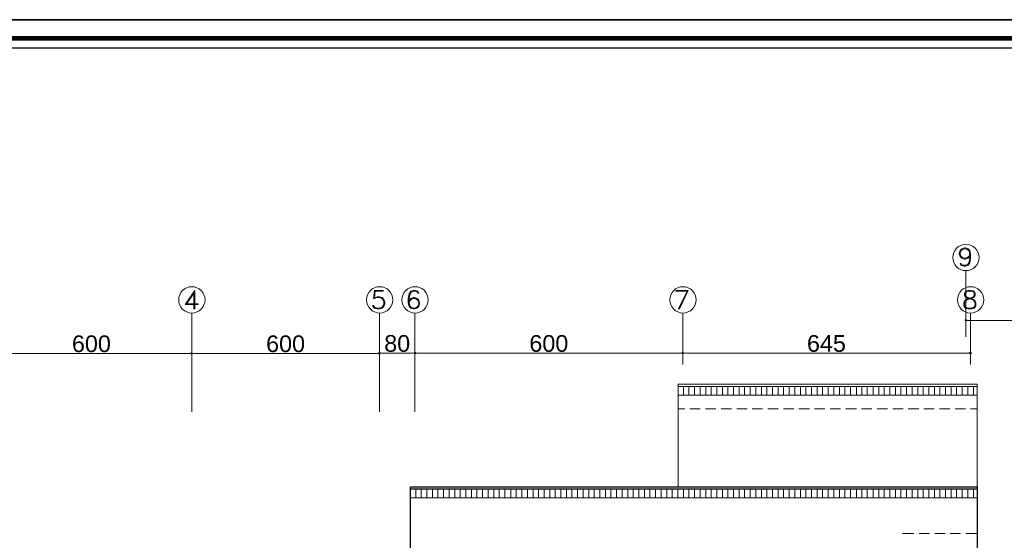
# Model space of a CAD drawing. Header units: metres. Extents: x 6 to 182, y 4 to 63.
# Tile 23 of 28: x 125 to 154, y 48 to 63. Entities that reach past the tile are written whole.
import ezdxf

# ---------------------------------------------------------------- set-up
doc = ezdxf.new("R2010")
doc.units = ezdxf.units.M
doc.header["$MEASUREMENT"] = 0
for name, color, linetype in [('PDF15_dim', 7, 'Continuous'), ('PDF15_hatch-plan', 7, 'Continuous'), ('PDF15_KADR', 7, 'Continuous'), ('PDF15_khatchin', 7, 'Continuous'), ('PDF15_rahpelee', 7, 'Continuous'), ('PDF15_Text', 7, 'Continuous'), ('PDF15_textt', 7, 'Continuous')]:
    doc.layers.add(name, color=color, linetype=linetype)
doc.styles.add('PDF Arial', font='arial.ttf')

msp = doc.modelspace()

# ---------------------------------------------------------------- linework, layer by layer
at = {"layer": 'PDF15_dim', "lineweight": 20}
for points in [[(152.724, 54.368), (152.724, 54.445)], [(152.762, 54.368), (152.801, 54.368), (157.799, 54.368), (157.838, 54.368)], [(135.802, 53.424), (135.802, 53.501)], [(135.802, 53.414), (135.802, 53.491)], [(152.858, 53.347), (152.858, 53.501)], [(124.639, 53.414), (124.678, 53.414), (130.302, 53.414), (130.341, 53.414)], [(130.418, 53.414), (130.456, 53.414), (135.725, 53.414), (135.763, 53.414)], [(136.784, 53.424), (136.745, 53.424), (135.879, 53.424), (135.84, 53.424)], [(144.518, 53.424), (144.479, 53.424), (136.909, 53.424), (136.871, 53.424)], [(152.82, 53.424), (152.781, 53.424), (144.633, 53.424), (144.595, 53.424)]]:
    msp.add_lwpolyline(points, dxfattribs=at)
for points in [[(130.379, 53.491), (130.379, 53.414)], [(136.823, 53.501), (136.823, 53.424)], [(144.556, 53.501), (144.556, 53.347)]]:
    msp.add_lwpolyline(points, close=True, dxfattribs=at)
at = {"layer": 'PDF15_dim', "transparency": 33554559}
for points in [[(152.704, 54.397), (152.724, 54.368), (152.685, 54.368)], [(152.685, 54.368), (152.704, 54.348), (152.724, 54.368)], [(152.724, 54.406), (152.704, 54.397), (152.724, 54.368)], [(152.704, 54.348), (152.724, 54.368), (152.724, 54.329)], [(152.724, 54.368), (152.753, 54.397), (152.724, 54.406)], [(152.762, 54.368), (152.724, 54.368), (152.753, 54.397)], [(152.724, 54.368), (152.724, 54.329), (152.753, 54.348)], [(152.753, 54.348), (152.762, 54.368), (152.724, 54.368)], [(130.35, 53.443), (130.341, 53.414), (130.379, 53.414)], [(130.35, 53.443), (130.379, 53.414), (130.341, 53.414)], [(130.379, 53.414), (130.379, 53.453), (130.35, 53.443)], [(130.379, 53.453), (130.35, 53.443), (130.379, 53.414)], [(130.408, 53.443), (130.379, 53.414), (130.379, 53.453)], [(130.379, 53.414), (130.408, 53.443), (130.379, 53.453)], [(130.418, 53.414), (130.408, 53.443), (130.379, 53.414)], [(130.418, 53.414), (130.379, 53.414), (130.408, 53.443)], [(135.773, 53.453), (135.802, 53.424), (135.763, 53.424)], [(135.773, 53.443), (135.763, 53.414), (135.802, 53.414)], [(135.802, 53.462), (135.773, 53.453), (135.802, 53.424)], [(135.802, 53.414), (135.802, 53.453), (135.773, 53.443)], [(135.802, 53.424), (135.821, 53.453), (135.802, 53.462)], [(135.821, 53.443), (135.802, 53.414), (135.802, 53.453)], [(135.84, 53.424), (135.802, 53.424), (135.821, 53.453)], [(135.84, 53.414), (135.821, 53.443), (135.802, 53.414)], [(136.803, 53.453), (136.823, 53.424), (136.784, 53.424)], [(136.803, 53.453), (136.784, 53.424), (136.823, 53.424)], [(136.823, 53.462), (136.803, 53.453), (136.823, 53.424)], [(136.823, 53.424), (136.823, 53.462), (136.803, 53.453)], [(136.823, 53.424), (136.851, 53.453), (136.823, 53.462)], [(136.851, 53.453), (136.823, 53.424), (136.823, 53.462)], [(136.871, 53.424), (136.823, 53.424), (136.851, 53.453)], [(136.871, 53.424), (136.851, 53.453), (136.823, 53.424)], [(144.528, 53.453), (144.556, 53.424), (144.518, 53.424)], [(144.528, 53.453), (144.518, 53.424), (144.556, 53.424)], [(144.556, 53.462), (144.528, 53.453), (144.556, 53.424)], [(144.556, 53.424), (144.556, 53.462), (144.528, 53.453)], [(144.556, 53.424), (144.576, 53.453), (144.556, 53.462)], [(144.576, 53.453), (144.556, 53.424), (144.556, 53.462)], [(144.595, 53.424), (144.556, 53.424), (144.576, 53.453)], [(144.595, 53.424), (144.576, 53.453), (144.556, 53.424)], [(152.83, 53.453), (152.82, 53.424), (152.858, 53.424)], [(152.858, 53.424), (152.858, 53.462), (152.83, 53.453)], [(152.887, 53.453), (152.858, 53.424), (152.858, 53.462)], [(152.897, 53.424), (152.887, 53.453), (152.858, 53.424)], [(130.341, 53.414), (130.379, 53.414), (130.35, 53.385)], [(130.341, 53.414), (130.35, 53.385), (130.379, 53.414)], [(130.379, 53.414), (130.35, 53.385), (130.379, 53.376)], [(130.35, 53.385), (130.379, 53.414), (130.379, 53.376)], [(130.379, 53.376), (130.408, 53.385), (130.379, 53.414)], [(130.408, 53.385), (130.379, 53.414), (130.418, 53.414)], [(130.379, 53.414), (130.379, 53.376), (130.408, 53.385)], [(130.408, 53.385), (130.418, 53.414), (130.379, 53.414)], [(135.763, 53.424), (135.773, 53.395), (135.802, 53.424)], [(135.763, 53.414), (135.802, 53.414), (135.773, 53.385)], [(135.773, 53.395), (135.802, 53.424), (135.802, 53.385)], [(135.802, 53.414), (135.773, 53.385), (135.802, 53.376)], [(135.802, 53.424), (135.802, 53.385), (135.821, 53.395)], [(135.821, 53.395), (135.84, 53.424), (135.802, 53.424)], [(135.802, 53.376), (135.821, 53.385), (135.802, 53.414)], [(135.821, 53.385), (135.802, 53.414), (135.84, 53.414)], [(136.784, 53.424), (136.803, 53.395), (136.823, 53.424)], [(136.784, 53.424), (136.823, 53.424), (136.803, 53.395)], [(136.803, 53.395), (136.823, 53.424), (136.823, 53.385)], [(136.823, 53.424), (136.803, 53.395), (136.823, 53.385)], [(136.823, 53.424), (136.823, 53.385), (136.851, 53.395)], [(136.851, 53.395), (136.871, 53.424), (136.823, 53.424)], [(136.823, 53.385), (136.851, 53.395), (136.823, 53.424)], [(136.851, 53.395), (136.823, 53.424), (136.871, 53.424)], [(144.518, 53.424), (144.528, 53.395), (144.556, 53.424)], [(144.518, 53.424), (144.556, 53.424), (144.528, 53.395)], [(144.528, 53.395), (144.556, 53.424), (144.556, 53.385)], [(144.556, 53.424), (144.528, 53.395), (144.556, 53.385)], [(144.556, 53.424), (144.556, 53.385), (144.576, 53.395)], [(144.576, 53.395), (144.595, 53.424), (144.556, 53.424)], [(144.556, 53.385), (144.576, 53.395), (144.556, 53.424)], [(144.576, 53.395), (144.556, 53.424), (144.595, 53.424)], [(152.82, 53.424), (152.858, 53.424), (152.83, 53.395)], [(152.858, 53.424), (152.83, 53.395), (152.858, 53.385)], [(152.858, 53.385), (152.887, 53.395), (152.858, 53.424)], [(152.887, 53.395), (152.858, 53.424), (152.897, 53.424)]]:
    msp.add_solid(points, dxfattribs=at)
at = {"layer": 'PDF15_hatch-plan', "lineweight": 18}
for points in [[(144.576, 52.21), (144.576, 52.461)], [(144.73, 52.21), (144.73, 52.461)], [(144.893, 52.21), (144.893, 52.461)], [(145.057, 52.21), (145.057, 52.461)], [(145.221, 52.21), (145.221, 52.461)], [(145.375, 52.21), (145.375, 52.461)], [(145.539, 52.21), (145.539, 52.461)], [(145.703, 52.21), (145.703, 52.461)], [(145.857, 52.21), (145.857, 52.461)], [(146.02, 52.21), (146.02, 52.461)], [(146.184, 52.21), (146.184, 52.461)], [(146.338, 52.21), (146.338, 52.461)], [(146.502, 52.21), (146.502, 52.461)], [(146.666, 52.21), (146.666, 52.461)], [(146.829, 52.21), (146.829, 52.461)], [(146.983, 52.21), (146.983, 52.461)], [(147.147, 52.21), (147.147, 52.461)], [(147.311, 52.21), (147.311, 52.461)], [(147.465, 52.21), (147.465, 52.461)], [(147.629, 52.21), (147.629, 52.461)], [(147.792, 52.21), (147.792, 52.461)], [(147.956, 52.21), (147.956, 52.461)], [(148.11, 52.21), (148.11, 52.461)], [(148.274, 52.21), (148.274, 52.461)], [(148.438, 52.21), (148.438, 52.461)], [(148.592, 52.21), (148.592, 52.461)], [(148.756, 52.21), (148.756, 52.461)], [(148.919, 52.21), (148.919, 52.461)], [(149.083, 52.21), (149.083, 52.461)], [(149.237, 52.21), (149.237, 52.461)], [(149.401, 52.21), (149.401, 52.461)], [(149.565, 52.21), (149.565, 52.461)], [(149.719, 52.21), (149.719, 52.461)], [(149.882, 52.21), (149.882, 52.461)], [(150.046, 52.21), (150.046, 52.461)], [(150.21, 52.21), (150.21, 52.461)], [(150.364, 52.21), (150.364, 52.461)], [(150.528, 52.21), (150.528, 52.461)], [(150.691, 52.21), (150.691, 52.461)], [(150.846, 52.21), (150.846, 52.461)], [(151.009, 52.21), (151.009, 52.461)], [(151.173, 52.21), (151.173, 52.461)], [(151.337, 52.21), (151.337, 52.461)], [(151.491, 52.21), (151.491, 52.461)], [(151.655, 52.21), (151.655, 52.461)], [(151.818, 52.21), (151.818, 52.461)], [(151.972, 52.21), (151.972, 52.461)], [(152.136, 52.21), (152.136, 52.461)], [(152.3, 52.21), (152.3, 52.461)], [(152.454, 52.21), (152.454, 52.461)], [(152.618, 52.21), (152.618, 52.461)], [(152.781, 52.21), (152.781, 52.461)], [(152.945, 52.21), (152.945, 52.461)], [(136.851, 49.244), (136.851, 49.494)], [(137.006, 49.244), (137.006, 49.494)], [(137.169, 49.244), (137.169, 49.494)], [(137.333, 49.244), (137.333, 49.494)], [(137.487, 49.244), (137.487, 49.494)], [(137.651, 49.244), (137.651, 49.494)], [(137.815, 49.244), (137.815, 49.494)], [(137.978, 49.244), (137.978, 49.494)], [(138.132, 49.244), (138.132, 49.494)], [(138.296, 49.244), (138.296, 49.494)], [(138.46, 49.244), (138.46, 49.494)], [(138.614, 49.244), (138.614, 49.494)], [(138.778, 49.244), (138.778, 49.494)], [(138.941, 49.244), (138.941, 49.494)], [(139.105, 49.244), (139.105, 49.494)], [(139.259, 49.244), (139.259, 49.494)], [(139.423, 49.244), (139.423, 49.494)], [(139.587, 49.244), (139.587, 49.494)], [(139.741, 49.244), (139.741, 49.494)], [(139.905, 49.244), (139.905, 49.494)], [(140.068, 49.244), (140.068, 49.494)], [(140.232, 49.244), (140.232, 49.494)], [(140.386, 49.244), (140.386, 49.494)], [(140.55, 49.244), (140.55, 49.494)], [(140.714, 49.244), (140.714, 49.494)], [(140.868, 49.244), (140.868, 49.494)], [(141.031, 49.244), (141.031, 49.494)], [(141.195, 49.244), (141.195, 49.494)], [(141.349, 49.244), (141.349, 49.494)], [(141.513, 49.244), (141.513, 49.494)], [(141.677, 49.244), (141.677, 49.494)], [(141.84, 49.244), (141.84, 49.494)], [(141.994, 49.244), (141.994, 49.494)], [(142.158, 49.244), (142.158, 49.494)], [(142.322, 49.244), (142.322, 49.494)], [(142.476, 49.244), (142.476, 49.494)], [(142.64, 49.244), (142.64, 49.494)], [(142.804, 49.244), (142.804, 49.494)], [(142.967, 49.244), (142.967, 49.494)], [(143.121, 49.244), (143.121, 49.494)], [(143.285, 49.244), (143.285, 49.494)], [(143.449, 49.244), (143.449, 49.494)], [(143.603, 49.244), (143.603, 49.494)], [(143.767, 49.244), (143.767, 49.494)], [(143.93, 49.244), (143.93, 49.494)], [(144.094, 49.244), (144.094, 49.494)], [(144.248, 49.244), (144.248, 49.494)], [(144.412, 49.244), (144.412, 49.494)], [(144.576, 49.244), (144.576, 49.494)], [(144.73, 49.244), (144.73, 49.494)], [(144.893, 49.244), (144.893, 49.494)], [(145.057, 49.244), (145.057, 49.494)], [(145.221, 49.244), (145.221, 49.494)], [(145.375, 49.244), (145.375, 49.494)], [(145.539, 49.244), (145.539, 49.494)], [(145.703, 49.244), (145.703, 49.494)], [(145.857, 49.244), (145.857, 49.494)], [(146.02, 49.244), (146.02, 49.494)], [(146.184, 49.244), (146.184, 49.494)], [(146.338, 49.244), (146.338, 49.494)], [(146.502, 49.244), (146.502, 49.494)], [(146.666, 49.244), (146.666, 49.494)], [(146.829, 49.244), (146.829, 49.494)], [(146.983, 49.244), (146.983, 49.494)], [(147.147, 49.244), (147.147, 49.494)], [(147.311, 49.244), (147.311, 49.494)], [(147.465, 49.244), (147.465, 49.494)], [(147.629, 49.244), (147.629, 49.494)], [(147.792, 49.244), (147.792, 49.494)], [(147.956, 49.244), (147.956, 49.494)], [(148.11, 49.244), (148.11, 49.494)], [(148.274, 49.244), (148.274, 49.494)], [(148.438, 49.244), (148.438, 49.494)], [(148.592, 49.244), (148.592, 49.494)], [(148.756, 49.244), (148.756, 49.494)], [(148.919, 49.244), (148.919, 49.494)], [(149.083, 49.244), (149.083, 49.494)], [(149.237, 49.244), (149.237, 49.494)], [(149.401, 49.244), (149.401, 49.494)], [(149.565, 49.244), (149.565, 49.494)], [(149.719, 49.244), (149.719, 49.494)], [(149.882, 49.244), (149.882, 49.494)], [(150.046, 49.244), (150.046, 49.494)], [(150.21, 49.244), (150.21, 49.494)], [(150.364, 49.244), (150.364, 49.494)], [(150.528, 49.244), (150.528, 49.494)], [(150.691, 49.244), (150.691, 49.494)], [(150.846, 49.244), (150.846, 49.494)], [(151.009, 49.244), (151.009, 49.494)], [(151.173, 49.244), (151.173, 49.494)], [(151.337, 49.244), (151.337, 49.494)], [(151.491, 49.244), (151.491, 49.494)], [(151.655, 49.244), (151.655, 49.494)], [(151.818, 49.244), (151.818, 49.494)], [(151.972, 49.244), (151.972, 49.494)], [(152.136, 49.244), (152.136, 49.494)], [(152.3, 49.244), (152.3, 49.494)], [(152.454, 49.244), (152.454, 49.494)], [(152.618, 49.244), (152.618, 49.494)], [(152.781, 49.244), (152.781, 49.494)], [(152.945, 49.244), (152.945, 49.494)]]:
    msp.add_lwpolyline(points, dxfattribs=at)
at = {"layer": 'PDF15_KADR', "lineweight": 25}
for points in [[(97.912, 3.582), (182.003, 3.582), (182.003, 63.045), (97.912, 63.045)], [(97.912, 63.045), (182.003, 63.045), (182.003, 3.582), (97.912, 3.582)], [(98.731, 4.401), (181.059, 4.401), (181.059, 62.227), (98.731, 62.227)]]:
    msp.add_lwpolyline(points, close=True, dxfattribs=at)
at = {"layer": 'PDF15_KADR', "lineweight": 0, "const_width": 0.135}
msp.add_lwpolyline([(98.452, 62.506), (98.452, 4.122), (181.328, 4.122), (181.328, 62.506)], close=True, dxfattribs=at)
at = {"layer": 'PDF15_khatchin', "lineweight": 18}
for points in [[(144.614, 51.815), (144.422, 51.815)], [(145.057, 51.815), (144.759, 51.815)], [(145.51, 51.815), (145.211, 51.815)], [(145.963, 51.815), (145.664, 51.815)], [(146.415, 51.815), (146.117, 51.815)], [(146.858, 51.815), (146.56, 51.815)], [(147.311, 51.815), (147.012, 51.815)], [(147.764, 51.815), (147.465, 51.815)], [(148.216, 51.815), (147.908, 51.815)], [(148.659, 51.815), (148.361, 51.815)], [(149.112, 51.815), (148.813, 51.815)], [(149.565, 51.815), (149.266, 51.815)], [(150.008, 51.815), (149.709, 51.815)], [(150.46, 51.815), (150.162, 51.815)], [(150.913, 51.815), (150.614, 51.815)], [(151.366, 51.815), (151.057, 51.815)], [(151.809, 51.815), (151.51, 51.815)], [(152.261, 51.815), (151.963, 51.815)], [(152.714, 51.815), (152.415, 51.815)], [(153.051, 51.815), (152.858, 51.815)], [(151.221, 48.213), (150.894, 48.213)], [(151.674, 48.213), (151.375, 48.213)], [(152.127, 48.213), (151.828, 48.213)], [(152.57, 48.213), (152.271, 48.213)], [(153.051, 48.213), (152.724, 48.213)]]:
    msp.add_lwpolyline(points, dxfattribs=at)
at = {"layer": 'PDF15_rahpelee', "lineweight": 20}
for points in [[(152.724, 55.793), (152.724, 53.896)], [(130.379, 54.57), (130.379, 51.729)], [(135.802, 54.57), (135.802, 51.729)], [(136.823, 54.57), (136.823, 51.729)], [(144.556, 54.57), (144.556, 53.096)], [(152.858, 54.57), (152.858, 53.096)], [(153.051, 49.244), (136.697, 49.244)]]:
    msp.add_lwpolyline(points, dxfattribs=at)
at = {"layer": 'PDF15_rahpelee', "lineweight": 18}
for points in [[(144.422, 49.562), (144.422, 52.528), (153.051, 52.528), (153.051, 49.562)], [(153.051, 52.461), (144.422, 52.461)], [(153.051, 52.21), (144.422, 52.21)]]:
    msp.add_lwpolyline(points, dxfattribs=at)
at = {"layer": 'PDF15_rahpelee', "lineweight": 30}
for points in [[(136.697, 39.266), (136.697, 49.562), (153.051, 49.562), (153.051, 39.266)], [(153.051, 49.494), (136.697, 49.494)]]:
    msp.add_lwpolyline(points, dxfattribs=at)
at = {"layer": 'PDF15_rahpelee', "lineweight": 20}
for centre in [(152.728, 56.183), (130.384, 54.96), (135.806, 54.96), (136.827, 54.96), (144.561, 54.96), (152.863, 54.96)]:
    msp.add_circle(centre, 0.38, dxfattribs=at)
at = {"layer": 'PDF15_textt', "lineweight": 20}
for points in [[(152.839, 56.207), (152.791, 56.159), (152.714, 56.13), (152.685, 56.13), (152.608, 56.159), (152.56, 56.207), (152.531, 56.284), (152.531, 56.304), (152.56, 56.381), (152.608, 56.429), (152.685, 56.458), (152.714, 56.458), (152.791, 56.429), (152.839, 56.381), (152.858, 56.284), (152.858, 56.159), (152.839, 56.024), (152.791, 55.957), (152.714, 55.928), (152.656, 55.928), (152.589, 55.957), (152.56, 56.005), (152.589, 56.005), (152.608, 55.957)], [(152.656, 56.159), (152.589, 56.207), (152.56, 56.284), (152.56, 56.304), (152.589, 56.381), (152.656, 56.429)], [(152.56, 56.332), (152.608, 56.409), (152.685, 56.429), (152.714, 56.429), (152.791, 56.409), (152.839, 56.332)], [(152.733, 56.429), (152.81, 56.381), (152.839, 56.284), (152.839, 56.159), (152.81, 56.024), (152.762, 55.957)], [(152.839, 56.284), (152.81, 56.207), (152.733, 56.159)], [(152.839, 56.255), (152.791, 56.178), (152.714, 56.159), (152.685, 56.159), (152.608, 56.178), (152.56, 56.255)], [(152.791, 55.976), (152.714, 55.957), (152.656, 55.957), (152.589, 55.976)], [(130.216, 54.83), (130.437, 55.157), (130.437, 54.705), (130.466, 54.705), (130.466, 55.234), (130.187, 54.83), (130.562, 54.83), (130.562, 54.849), (130.216, 54.849)], [(135.927, 54.83), (135.879, 54.753), (135.802, 54.724), (135.734, 54.724), (135.657, 54.753), (135.628, 54.801), (135.599, 54.801), (135.628, 54.753), (135.657, 54.724), (135.734, 54.705), (135.802, 54.705), (135.879, 54.724), (135.927, 54.772), (135.956, 54.849), (135.956, 54.907), (135.927, 54.974), (135.879, 55.032), (135.802, 55.051), (135.734, 55.051), (135.657, 55.032), (135.676, 55.206), (135.908, 55.206), (135.908, 55.234), (135.657, 55.234), (135.628, 55.003), (135.657, 55.003), (135.705, 55.032), (135.802, 55.032), (135.879, 55.003), (135.927, 54.926)], [(136.89, 55.206), (136.909, 55.157), (136.938, 55.157), (136.909, 55.206), (136.832, 55.234), (136.784, 55.234), (136.707, 55.206), (136.659, 55.129), (136.63, 55.003), (136.63, 54.878), (136.659, 54.772), (136.707, 54.724), (136.784, 54.705), (136.813, 54.705), (136.89, 54.724), (136.938, 54.772), (136.957, 54.849), (136.957, 54.878), (136.938, 54.955), (136.89, 55.003), (136.813, 55.032), (136.784, 55.032), (136.707, 55.003), (136.659, 54.955)], [(136.736, 55.206), (136.688, 55.129), (136.659, 55.003), (136.659, 54.878), (136.688, 54.772), (136.755, 54.724)], [(136.909, 55.177), (136.832, 55.206), (136.784, 55.206), (136.707, 55.177)], [(144.691, 55.206), (144.354, 55.206), (144.354, 55.234), (144.71, 55.234), (144.46, 54.705), (144.431, 54.705), (144.691, 55.234)], [(152.743, 55.206), (152.714, 55.157), (152.714, 55.1), (152.743, 55.051), (152.791, 55.032), (152.887, 55.003), (152.945, 54.974), (152.993, 54.926), (153.013, 54.878), (153.013, 54.801), (152.993, 54.753), (152.964, 54.724), (152.887, 54.705), (152.791, 54.705), (152.714, 54.724), (152.685, 54.753), (152.666, 54.801), (152.666, 54.878), (152.685, 54.926), (152.743, 54.974), (152.791, 55.003), (152.887, 55.032), (152.945, 55.051), (152.964, 55.1), (152.964, 55.157), (152.945, 55.206)], [(152.964, 55.177), (152.887, 55.206), (152.791, 55.206), (152.714, 55.177)], [(135.831, 55.032), (135.908, 54.974), (135.927, 54.907), (135.927, 54.849), (135.908, 54.772), (135.831, 54.724)], [(136.938, 54.907), (136.89, 54.974), (136.813, 55.003), (136.784, 55.003), (136.707, 54.974), (136.659, 54.907)], [(136.755, 55.003), (136.688, 54.955), (136.659, 54.878)], [(136.832, 54.724), (136.909, 54.772), (136.938, 54.849), (136.938, 54.878), (136.909, 54.955), (136.832, 55.003)], [(135.705, 54.724), (135.628, 54.772)], [(136.659, 54.83), (136.707, 54.753), (136.784, 54.724), (136.813, 54.724), (136.89, 54.753), (136.938, 54.83)], [(152.685, 54.772), (152.762, 54.724)], [(152.916, 54.724), (152.993, 54.772)]]:
    msp.add_lwpolyline(points, dxfattribs=at)
msp.add_lwpolyline([(152.791, 55.234), (152.714, 55.206), (152.685, 55.157), (152.685, 55.1), (152.714, 55.051), (152.743, 55.032), (152.791, 55.003), (152.887, 54.974), (152.945, 54.955), (152.964, 54.926), (152.993, 54.878), (152.993, 54.801), (152.964, 54.753), (152.887, 54.724), (152.791, 54.724), (152.714, 54.753), (152.685, 54.801), (152.685, 54.878), (152.714, 54.926), (152.743, 54.955), (152.791, 54.974), (152.887, 55.003), (152.945, 55.032), (152.964, 55.051), (152.993, 55.1), (152.993, 55.157), (152.964, 55.206), (152.887, 55.234)], close=True, dxfattribs=at)

# ---------------------------------------------------------------- texts
at = {"layer": 'PDF15_Text', "char_height": 0.4826, "attachment_point": 7, "style": 'PDF Arial'}
for s, insert in [('600', (126.922, 53.445)), ('600', (132.527, 53.445)), ('80', (135.936, 53.454)), ('600', (140.126, 53.454)), ('645', (148.139, 53.454))]:
    msp.add_mtext(s, dxfattribs=dict(at, insert=insert))

doc.saveas('drawing.dxf')
